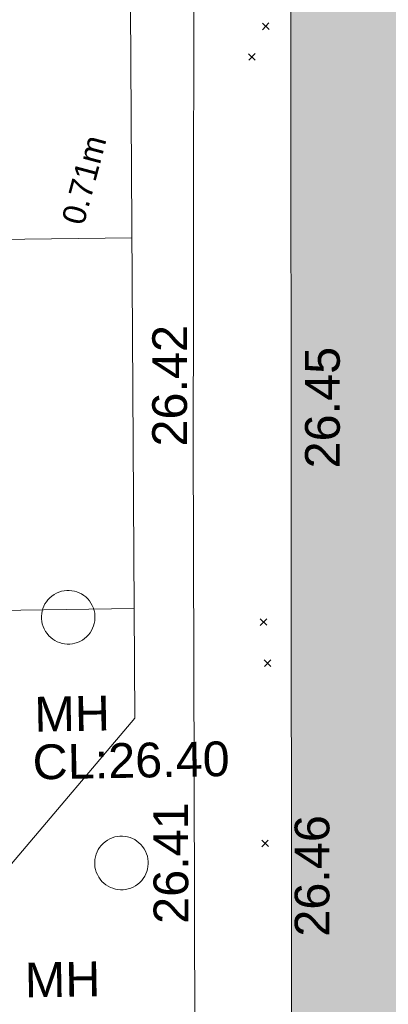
# Model space of a CAD drawing. Header units: millimetres. Extents: x -287732 to 520720, y -88450 to 287754.
# Tile 222 of 256: x 1052 to 5030, y 15873 to 26488. Entities that reach past the tile are written whole.
import ezdxf

# ---------------------------------------------------------------- set-up
doc = ezdxf.new("R2010")
doc.units = ezdxf.units.MM
for name, pattern in [('IMPORT-HIDDEN2 _3_', [4762.5, 3175, -1587.5]), ('IMPORT-UG_ELEC_LV_QLB2 _2_', [2700, 1500, -300.0000000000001, 0, -250, 150, -300.0000000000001, 0, -200]), ('IMPORT-UG_ELEC_STREET LIGHTING_QLB2 _2_', [2700, 1500, -300.0000000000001, 0, -250, 150, -300.0000000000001, 0, -200])]:
    doc.linetypes.add(name, pattern=pattern)
for name, color, linetype, lineweight, true_color in [('00_TOPO_SERV_MH', 7, 'Continuous', 9, 0x666666), ('00_UAV_BUILDING_OUTLINE', 5, 'Continuous', 9, 0x0000ff), ('00_UAV_FOOTPATH', 7, 'Continuous', 9, 0xa50000), ('12333-PUM-2D-U-0001-C01 - Rev2_REVIT IMPORT_dwg', 7, 'Continuous', 9, 0x767676), ('A_RHA_Line', 7, 'Continuous', 9, 0x00a600), ('PUM-CHAMBER EXTENTS', 6, 'IMPORT-HIDDEN2 _3_', 9, 0xff00ff), ('PUM-ELECTRIC-LV-QLB2', 1, 'IMPORT-UG_ELEC_LV_QLB2 _2_', 9, 0xff0000), ('PUM-GPR-REBAR', 30, 'Continuous', 9, 0xff7f00)]:
    doc.layers.add(name, color=color, linetype=linetype, lineweight=lineweight, true_color=true_color)
doc.layers.add('A_RHA_Detail', color=7, linetype='Continuous', lineweight=9)
doc.layers.add('GEN-TEXT', color=7, linetype='Continuous', lineweight=9)
doc.styles.add('Arial_1', font='arial.ttf', dxfattribs={"height": 250})
doc.styles.add('Swis721 Lt BT_2', font='swissl.ttf', dxfattribs={"height": 375})

# ---------------------------------------------------------------- blocks, each defined once
blk = doc.blocks.new('12333-PUM-2D-U-0001-C01 - Rev2_REVIT IMPORT_dwg_MGS62954_T2_Galway_ITM_3d_Rev1-2077680-Site Location Plan Proposed')
at = {"layer": '00_TOPO_SERV_MH', "color": 254, "true_color": 0xcccccc}
for centre, major_axis, ratio in [((533903885.3599288, 725575437.449206), (-147.9535130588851, 248.3507208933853), 0.9993949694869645), ((533904413.2396512, 725572779.0576638), (-147.9535347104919, 248.3507079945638), 0.9993949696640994)]:
    blk.add_ellipse(centre, major_axis=major_axis, ratio=ratio, dxfattribs=at)
at = {"layer": '00_UAV_FOOTPATH', "color": 254, "true_color": 0xcccccc, "flags": 128}
blk.add_lwpolyline([(533912743.0821864, 725601474.3582332), (533909811.0821863, 725601532.3582335), (533907744.9682671, 725601567.8430152), (533905677.0821864, 725601603.3582332), (533905647.3213692, 725598671.9177301), (533905637.0821863, 725597663.3582331), (533905559.9370086, 725593672.8485802), (533905549.0821863, 725593111.3582331), (533905496.0821863, 725591387.3582332), (533905455.9191456, 725588674.2305524), (533905381.9111588, 725583674.7804447), (533905373.0821864, 725583078.3582332), (533905292.5981604, 725578675.5991973), (533905268.2809445, 725577345.3620304), (533905213.6296643, 725573676.2337424), (533905152.102079, 725569545.450305)], dxfattribs=at)
at = {"layer": '00_TOPO_SERV_MH', "char_height": 375, "attachment_point": 1, "line_spacing_factor": 1.005061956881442, "style": 'Swis721 Lt BT_2'}
for s, insert, width in [('MH', (533903501.6156099, 725574584.9798757), 949.779278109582), ('CL:26.40', (533903473.7951975, 725574070.6195332), 2440.932744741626), ('MH', (533903348.6152973, 725571722.0628296), 949.779278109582)]:
    blk.add_mtext(s, dxfattribs=dict(at, insert=insert, width=width))
at = {"layer": '00_UAV_BUILDING_OUTLINE', "color": 251, "true_color": 0x666666, "char_height": 375, "width": 1495.902363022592, "attachment_point": 1, "line_spacing_factor": 1.005061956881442, "style": 'Swis721 Lt BT_2'}
for s, insert, rotation in [('26.45', (533906468.3800542, 725576996.9454217), 89.03400230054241), ('26.46', (533906268.549167, 725571951.2401716), 89.03400229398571)]:
    blk.add_mtext(s, dxfattribs=dict(at, insert=insert, rotation=rotation))
at = {"layer": '00_UAV_FOOTPATH', "color": 251, "true_color": 0x666666, "char_height": 375, "width": 1495.902363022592, "attachment_point": 1, "line_spacing_factor": 1.005061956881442, "style": 'Swis721 Lt BT_2'}
for s, insert, rotation in [('26.42', (533904823.2987555, 725577261.5001493), 88.95272909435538), ('26.41', (533904748.5308787, 725572115.9442552), 89.1466484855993)]:
    blk.add_mtext(s, dxfattribs=dict(at, insert=insert, rotation=rotation))
blk = doc.blocks.new('12333-PUM-2D-U-0001-C01 - Rev2_REVIT IMPORT_dwg-1620468-Site Location Plan Proposed')
at = {"layer": 'PUM-CHAMBER EXTENTS', "true_color": 0xffd4aa}
h = blk.add_hatch(dxfattribs=at)
h.set_pattern_fill('FP_15', color=41, style=0, pattern_type=2)
h.set_pattern_definition([(0, (-533641079.65, -725615854.3560001), (0, 4000), []), (90, (-533641079.65, -725615854.3560001), (-8000, 4.898587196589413e-13), [])])
h.paths.add_polyline_path([(260865.3501528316, -44518.35617865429), (263506.350152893, -41517.35617860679), (263685.3501528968, -25598.35617861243), (264300.3501528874, -14402.35617861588), (262073.3934038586, -13951.56663411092), (262068.9501528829, -14155.95617870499), (260506.850152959, -14155.95617869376), (260515.9208416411, -13636.29677213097), (258772.3501528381, -13283.3561786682), (258670.4501975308, -17982.77958357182), (258705.6273013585, -17930.13332725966), (258914.1292635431, -17799.69233468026), (259118.8501528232, -17758.97081790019), (259354.4823357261, -17811.47103625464), (259532.0730042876, -17930.13332725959), (259662.5139968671, -18138.6352894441), (259703.2355136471, -18343.35617872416), (259646.3031607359, -18585.62151974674), (259532.0730042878, -18756.57903018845), (259342.4847485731, -18883.25785263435), (259118.850152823, -18927.74153954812), (258883.2179699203, -18875.24132119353), (258705.6273013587, -18756.57903018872), (258655.3045717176, -18681.26574300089), (258128.350152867, -42983.35617862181), (259933.4445662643, -43995.71274590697)])
h.paths.add_polyline_path([(258258.9501529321, -38844.75617862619), (258266.9306086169, -38387.5561786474), (258563.7501528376, -38387.55617866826), (258555.7696971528, -38844.75617864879)])
h.paths.add_polyline_path([(261852.3501529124, -20608.62106352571), (261633.0967024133, -20559.77012183), (261467.850315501, -20449.3560161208), (261346.4762427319, -20255.34697165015), (261308.5852680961, -20064.85617870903), (261361.5602678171, -19839.43063920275), (261467.850315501, -19680.35634129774), (261661.8593599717, -19558.98226852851), (261852.3501529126, -19521.09129389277), (262071.6036034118, -19569.94223558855), (262236.8499903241, -19680.35634129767), (262358.2240630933, -19874.36538576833), (262396.115037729, -20064.85617870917), (262343.1400380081, -20290.28171821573), (262236.8499903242, -20449.3560161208), (262060.4399654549, -20567.22942623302), (262026.8654006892, -20573.90782240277)])
at = {"layer": 'GEN-TEXT', "color": 253, "true_color": 0xaaaaaa}
for p, q in [((265011.9948138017, -34119.71151770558), (265082.705491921, -34049.00083958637)), ((265082.705491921, -34119.71151770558), (265011.9948138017, -34049.00083958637)), ((264857.9948138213, -34446.71151775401), (264928.7054919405, -34376.0008396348)), ((264928.7054919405, -34446.71151775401), (264857.9948138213, -34376.0008396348)), ((264875.9948138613, -40540.71151767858), (264946.7054919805, -40470.00083955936)), ((264946.7054919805, -40540.71151767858), (264875.9948138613, -40470.00083955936)), ((264911.994813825, -40984.71151769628), (264982.7054919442, -40914.00083957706)), ((264982.7054919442, -40984.71151769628), (264911.994813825, -40914.00083957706)), ((264850.9948138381, -42926.71151773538), (264921.7054919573, -42856.00083961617)), ((264921.7054919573, -42926.71151773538), (264850.9948138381, -42856.00083961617))]:
    blk.add_line(p, q, dxfattribs=at)
at = {"layer": 'PUM-GPR-REBAR', "color": 41, "true_color": 0xffd4aa, "flags": 128}
blk.add_lwpolyline([(262073.3934038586, -13951.56663411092), (264300.3501528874, -14402.35617861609), (263685.3501528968, -25598.35617861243), (263506.350152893, -41517.35617860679), (260865.3501528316, -44518.35617865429)], dxfattribs=at)
blk.add_blockref('12333-PUM-2D-U-0001-C01 - Rev2_REVIT IMPORT_dwg_MGS62954_T2_Galway_ITM_3d_Rev1-2077680-Site Location Plan Proposed', (-533641079.6498471, -725615854.3561786))
at = {"layer": 'PUM-ELECTRIC-LV-QLB2', "insert": (262937.4186546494, -35670.90735061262), "char_height": 250, "width": 1160.025439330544, "attachment_point": 2, "rotation": 74.14683446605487, "line_spacing_factor": 0.9417779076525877, "style": 'Arial_1'}
blk.add_mtext('0.71m', dxfattribs=at)

msp = doc.modelspace()

# ---------------------------------------------------------------- hatches: boundary and pattern name
at = {"layer": 'A_RHA_Detail', "true_color": 0xc0c0c0}
h = msp.add_hatch(color=9, dxfattribs=at)
h.paths.add_polyline_path([(-80880.60083809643, -68502.79057078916), (-80400.865924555, -68483.41509113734), (-80400.865924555, -62984.64684185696), (-24474.85765177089, -63009.32043784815), (-24456.14471271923, -50840.30023858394), (-36622.55041039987, -50831.65104353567), (-36622.55041039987, -44228.57792613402), (-50959.0526582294, -44218.38599194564), (-50959.0526582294, -42573.78171514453), (-54563.9325804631, -42571.21897729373), (-54565.69773352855, -45054.17447474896), (-92408.82109321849, -45027.27149621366), (-92411.78875845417, -49201.74309222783), (-100061.9988811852, -49201.74309222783), (-100052.2214449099, -64852.82557838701), (-86120.90825229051, -64852.82557838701), (-86092.1662649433, -62957.90041523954), (-84861.10047608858, -62957.90041523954), (-84854.79052929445, -68240.109737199), (-80870.60226892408, -68240.10973722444)])
h.paths.add_polyline_path([(-137238.9269902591, -68461.9384092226), (-132719.7426408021, -68433.0633692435), (-132847.0731201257, -62850.04282283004), (-130454.6837966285, -62916.63108078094), (-130498.2830220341, -61355.85393642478), (-117581.136331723, -61423.42893438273), (-117492.3908565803, -49183.91309190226), (-125136.5200282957, -49178.47881952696), (-125133.572703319, -45032.61887136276), (-163007.1824077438, -45005.6942194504), (-163007.1824076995, -44090.2963411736), (-163123.8521269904, -44090.21339942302), (-163122.6389897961, -42383.75184302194), (-166563.8543419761, -42383.75184298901), (-166565.034908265, -44044.39824208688), (-193158.4656786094, -44025.49275805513), (-193195.152889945, -62863.65652504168), (-137269.7106414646, -62916.63108078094), (-137254.3708868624, -65679.90523788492)])
h.paths.add_polyline_path([(120310.9497607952, -32334.28230164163), (120312.4652266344, -31610.73011961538), (133451.2244789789, -31638.24899384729), (133469.2230092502, -19717.98315780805), (121295.7536929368, -19692.48606430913), (121319.8434528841, -8190.941560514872), (112277.0825930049, -8172.001674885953), (112263.1770823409, -14811.1234547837), (78285.85310969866, -14739.95861438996), (78292.82277619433, -8167.077575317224), (75241.99098605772, -8160.673431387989), (69355.76844233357, -8152.931592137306), (69353.6659720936, -9156.74635762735), (68372.60878945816, -9154.691552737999), (68372.60878945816, -13705.52853215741), (69333.7233474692, -13707.54156770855), (69325.07112547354, -16249.53369228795), (66623.4489111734, -16249.53369228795), (66619.79243935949, -17995.29925530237), (65989.07757494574, -17995.2992552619), (65985.44262772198, -19730.78799483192), (57152.23993377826, -19712.28702421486), (57127.42535098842, -31559.89463417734), (70277.87165424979, -31587.43801817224), (70277.87165431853, -32271.7414715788), (78263.96947909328, -32285.12944888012), (78266.62661740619, -31019.79372153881), (112335.8856506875, -31091.15111860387), (112335.8856506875, -32317.57330553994), (119781.4233959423, -32333.17321913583)])
h.paths.add_polyline_path([(7503.717409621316, -1791.439263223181), (15482.43097392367, -674.0213231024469), (15484.0826588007, 148.1327206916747), (56188.28042539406, 205.5276654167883), (56155.84326007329, 14338.3166313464), (18016.62665935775, 14236.48149539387), (17967.9025208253, 34313.18372071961), (21727.10644863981, 34324.0692624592), (21708.90974962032, 40608.10218321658), (18009.66447159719, 40608.10218321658), (17995.54603706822, 45483.75063442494), (9770.084204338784, 45420.6329473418), (3966.213879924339, 45446.76585222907), (3984.771235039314, 14176.56786832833), (1023.062455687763, 14176.56786837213), (-276.5134647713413, 14190.52623461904), (-231.6790044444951, 5968.135265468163), (-226.4491536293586, 193.7444677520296), (553.0869992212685, 183.4716499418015), (7477.609307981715, 143.2867586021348), (7488.638446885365, -674.0213231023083)])
h.paths.add_polyline_path([(77755.59663317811, 53.47451145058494), (77729.51881611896, 1699.844979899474), (94464.47132486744, 1659.976083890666), (94606.37913471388, 17991.390236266), (88810.4190114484, 18015.03260816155), (88799.89418497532, 14436.74271609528), (69413.88950349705, 14457.8773889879), (69377.35724448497, 99.62816357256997), (75241.99098605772, 67.32134432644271)])
h.paths.add_polyline_path([(61252.12079701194, 46453.95617366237), (105774.7348988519, 46472.68783506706), (105768.2642198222, 61852.61234306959), (92285.13876309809, 61852.61234306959), (92308.59670399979, 65784.30757140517), (96107.4668000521, 65767.60445243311), (96059.68081117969, 75209.20847378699), (101084.8427276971, 75071.88872764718), (104988.0046543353, 74765.36560406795), (108403.6894220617, 74363.8408943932), (112009.2703903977, 73787.25420861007), (115645.3524815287, 73049.69667206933), (116890.8108051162, 72761.69136252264), (120208.9929833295, 71893.18353872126), (120865.241739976, 71703.68484519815), (124135.6329506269, 70669.67317906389), (127435.6253142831, 69480.50055823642), (127820.4368670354, 69394.93141813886), (128274.3081769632, 69331.69585753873), (128731.8791144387, 69306.66104516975), (129189.9401488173, 69320.00258290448), (129645.2782985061, 69371.62688826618), (130094.6997111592, 69461.17185603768), (130535.0520071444, 69588.00939074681), (130963.246434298, 69751.24981927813), (131376.2795165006, 69949.74812590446), (131771.2541232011, 70182.11198903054), (132162.5575600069, 70460.5404660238), (132496.0921583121, 70741.69081113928), (132820.871367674, 71064.98072578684), (133117.4593294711, 71414.31364272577), (133383.77568926, 71787.23923950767), (133616.5473239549, 72178.5372844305), (133817.1647262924, 72590.54524898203), (133982.6025969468, 73017.89547513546), (134111.7005086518, 73457.59040801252), (134203.5529320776, 73906.54590458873), (134257.5155883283, 74361.61286216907), (134272.5462649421, 74819.5993153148), (134250.5259875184, 75277.29281745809), (134189.6227572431, 75731.48297747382), (134090.9274700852, 76178.98397757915), (133955.1324028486, 76616.65691993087), (133783.1900598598, 77041.43184345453), (133576.3064937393, 77450.32925647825), (133335.932843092, 77840.48103920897), (133063.7551572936, 78209.15055532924), (132761.6825665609, 78553.75185442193), (132431.8338935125, 78871.8678050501), (132076.5227905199, 79161.26705197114), (131698.2415080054, 79419.91966861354), (131299.6434187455, 79646.01139197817), (131093.5942456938, 79746.34209763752), (132146.0467355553, 83110.22226145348), (122787.7632953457, 86282.54285518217), (121604.3555412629, 82800.3591886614), (117095.9864227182, 83870.84033785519), (116841.9598400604, 83526.35449572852), (116120.5435466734, 91221.93611972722), (110237.7341284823, 91274.27491021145), (110194.3680786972, 90435.39030214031), (104988.0046543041, 90486.49901390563), (104973.2761846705, 94309.82427956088), (103746.1314668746, 94309.8242795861), (103839.9937121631, 122852.1474271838), (96365.09202306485, 122931.9599470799), (96350.3400238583, 123952.4168585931), (104555.5505249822, 123902.1925226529), (104607.3234458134, 120248.5396156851), (125502.5015002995, 120134.1933400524), (125662.0200253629, 137657.3796882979), (114479.5865733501, 137699.2256881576), (114382.306264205, 129149.9458158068), (104644.159003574, 129187.9975073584), (104577.9931702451, 126217.3903144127), (101184.4926406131, 126159.1566967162), (101264.6166812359, 135959.2655565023), (89967.23178808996, 135988.8856164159), (89927.63362986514, 125823.6463181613), (93630.53562302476, 125840.7948842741), (93580.65688892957, 122931.9599470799), (88697.38835376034, 122904.7310126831), (88679.3898954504, 95739.09143775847), (86378.25848996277, 95739.09143775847), (86378.18187189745, 96178.1008337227), (83279.50743284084, 96200.92083327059), (83273.62493422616, 95735.74732133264), (70169.67509619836, 95733.22421950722), (70166.26842742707, 96272.07409347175), (66674.99731294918, 96257.14073655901), (66654.74538556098, 95755.71092136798), (65784.77231079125, 95755.71092136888), (65887.65094984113, 117470.630565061), (53473.3427162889, 117487.9046429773), (53434.44066309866, 98570.46349063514), (40649.41626916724, 98570.46349063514), (40610.16711559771, 94406.01479078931), (38853.82372868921, 94410.36303440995), (38848.65589191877, 89463.65332729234), (40612.46601912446, 89518.45976927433), (40665.38257362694, 86257.73741128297), (38372.19584460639, 86305.72309285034), (38369.79374539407, 76901.0507917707), (50937.9512507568, 76944.40198294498), (50922.88567286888, 74598.78180889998), (56484.9061132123, 74588.85093771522), (56484.9061132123, 75194.85181995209), (92465.4037153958, 75233.0258166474), (92645.92783662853, 71766.64845094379), (89810.55521366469, 69362.83965827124), (85313.16173974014, 69360.94750420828), (85313.16173974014, 66907.4050808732), (75210.14498263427, 66903.15451589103), (75210.14498263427, 63815.70944550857), (70819.40014309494, 63815.70999200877), (70819.21601505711, 64253.35708059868), (69456.83415683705, 64253.35708059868), (69455.7195737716, 66901.99623166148), (61303.32856759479, 66898.5668068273), (61304.56054988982, 63970.32021231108), (70500.41048208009, 63970.32021219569), (70500.4088543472, 61852.59006207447), (61245.6438848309, 61848.69637488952), (61252.03558504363, 46656.49344428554)])
h.paths.add_polyline_path([(-17153.16561239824, 48569.32684293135), (-17153.16561224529, 60770.38083685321), (-29362.88357759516, 60774.70428694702), (-29362.88357759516, 67399.20394580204), (-43507.24466814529, 67405.01911303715), (-43488.5313307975, 69093.07334175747), (-45766.41866231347, 69109.32868388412), (-45794.3462003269, 67405.01911303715), (-47272.11273194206, 67404.2124544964), (-47272.44887633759, 66454.91798908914), (-86004.56386332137, 66468.63299519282), (-86006.66970787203, 60521.58362721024), (-92662.87722510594, 60521.58362721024), (-92665.2138765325, 50184.35611932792), (-79752.0168396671, 50179.78309939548), (-79752.016597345, 48591.4932381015), (-17157.7163123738, 48569.32845417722)])
h.paths.add_polyline_path([(-201056.4185878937, 48628.75479108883), (-138377.9751621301, 48634.64535779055), (-138377.9751621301, 50133.28201003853), (-125467.710581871, 50134.49626164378), (-125468.6909603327, 60566.1903686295), (-132186.8595614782, 60565.86652591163), (-132187.4203588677, 66533.0197876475), (-170643.3098734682, 66805.61809689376), (-170643.3098732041, 67738.78475848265), (-200340.0100486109, 67488.93693764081), (-200348.7171487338, 60827.78025104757), (-201057.5650552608, 60827.71357558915), (-201056.6510294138, 51102.04313372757)])
h.paths.add_polyline_path([(-240051.5126725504, 54769.19491160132), (-239444.490259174, 54811.10754483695), (-239186.5396223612, 54841.92927608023), (-238764.8191577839, 54940.98166103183), (-238382.4735933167, 55122.46891388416), (-237990.3402229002, 55354.87497234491), (-237269.2031023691, 55936.21515020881), (-237032.4836384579, 56225.56611516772), (-236793.0039602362, 56569.31473944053), (-236554.5880578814, 57004.26389721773), (-236432.7219585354, 57267.46508908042), (-236300.081527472, 57753.26238983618), (-236250.7285154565, 58017.17885684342), (-236235.6490609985, 58516.21786804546), (-236233.2538429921, 58987.85640053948), (-236213.7029795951, 59823.48083769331), (-236363.8287855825, 59820.86038205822), (-236634.0279869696, 60698.06075827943), (-236391.9547756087, 61432.19726339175), (-236225.4740089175, 61435.10319600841), (-236201.6036569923, 62637.68779596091), (-232563.5271750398, 62639.28734435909), (-232563.5271750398, 63049.03842404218), (-232732.1945866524, 63049.15302218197), (-232860.1521277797, 63457.95890274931), (-232731.606808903, 63914.24862697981), (-232560.8209656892, 63914.24862697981), (-232515.1276847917, 70598.00033009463), (-240628.6947849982, 70598.85496273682), (-240629.7923196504, 72350.98321577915), (-246412.6011212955, 72347.36085933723), (-246412.6011212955, 70616.45923936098), (-254449.5805725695, 70618.60952619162), (-254454.637144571, 70754.06491720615), (-254469.7140363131, 73191.66276250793), (-263883.2532625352, 73267.83063688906), (-263902.4181505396, 68260.74348553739), (-263714.8217520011, 68259.82096572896), (-263552.9672900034, 67819.65434396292), (-263719.0883117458, 67392.2068408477), (-263913.6298699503, 67392.20684284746), (-263956.7001913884, 58633.76423459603), (-260181.1963171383, 58611.22607638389), (-260192.3146983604, 56354.25111579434), (-257184.684388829, 56339.46086021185), (-257213.4419957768, 57092.93866021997), (-257338.5163846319, 57093.27331223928), (-257471.0109294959, 57531.74572308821), (-257338.5163845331, 58062.22513696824), (-257203.4956297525, 58064.06881289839), (-257173.5751889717, 58598.54056692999), (-256478.2273617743, 58575.27357994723), (-256478.2273617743, 58788.51859473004), (-256013.0091299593, 58911.92701534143), (-255397.0786664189, 58780.99767617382), (-255397.0786664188, 58595.982422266), (-243809.885361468, 58585.92793201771), (-243805.3570672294, 58352.04527760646), (-243740.939469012, 57884.52572680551), (-243619.0830608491, 57421.84877545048), (-243424.3877545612, 56943.65915412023), (-243247.1437899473, 56608.24157713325), (-243003.0710579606, 56249.99021479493), (-242732.2093200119, 55932.75703082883), (-242371.7230178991, 55603.12658811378), (-242141.255125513, 55424.88676767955), (-241804.9643037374, 55216.88439822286), (-241529.4640827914, 55077.02869055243), (-241100.6275144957, 54917.18295003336), (-240836.2134980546, 54840.82833176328), (-240453.4486195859, 54788.60784130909), (-240218.9578693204, 54777.28227442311)])
h.paths.add_polyline_path([(40276.69022552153, 59895.36417752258), (40328.62676029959, 69196.9439153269), (36588.99968785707, 69217.8245910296), (36619.46637569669, 74674.25962428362), (32264.36460078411, 74687.02318924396), (32233.48293867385, 69156.26826306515), (11916.69390495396, 69269.70959686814), (11966.66200111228, 78218.75165974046), (29087.509017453, 78123.15526808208), (29143.44567205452, 88141.1370047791), (15719.348796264, 88216.09212953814), (15732.60379610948, 90589.9978889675), (4594.294101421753, 90652.19003489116), (4525.129359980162, 78265.12250449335), (10096.76365553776, 78234.01258731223), (10077.43887221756, 74773.03821910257), (4547.641142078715, 74803.91453678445), (4465.579974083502, 60107.1600234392), (19125.89094760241, 60025.30234268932), (19139.86249374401, 62527.53804644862), (31738.59196305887, 62457.19146404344), (31724.55430858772, 59943.11609815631), (38369.79364225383, 59906.01157293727)])
h.paths.add_polyline_path([(-246083.0241259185, 72334.29150213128), (-246083.0594797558, 72334.30275087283), (-246208.2905500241, 72334.29150213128)])
h.paths.add_polyline_path([(-114575.3004830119, 112178.0758695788), (-114575.3246435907, 112178.0758695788), (-114707.2752166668, 115801.5811617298)])
h.paths.add_polyline_path([(-154699.9178765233, 101760.4080976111), (-114382.050333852, 101776.0542914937), (-114382.050333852, 106926.9360164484), (-113755.641395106, 106927.1792101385), (-113757.5507412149, 111847.2721531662), (-114431.6837526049, 111847.2721531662), (-114431.8097758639, 112178.0758695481), (-114575.3004830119, 112178.0758695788), (-114578.9984943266, 121707.2390833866), (-123056.9849702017, 121707.2390833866), (-123068.8201032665, 156452.7036899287), (-119381.2340625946, 156454.1348067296), (-119381.2340625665, 160165.8597952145), (-115501.031452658, 160167.3662801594), (-115503.3750945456, 166206.5793118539), (-132411.7987151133, 166599.6604729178), (-132411.8243278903, 166665.6603411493), (-135275.0124468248, 166664.5490317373), (-135275.0124468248, 166628.1883101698), (-135911.3205076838, 166628.1944502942), (-135911.3479256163, 166352.1604668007), (-152521.1633846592, 166345.7146753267), (-152518.3680955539, 159142.6836790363), (-150699.3133726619, 159117.9265656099), (-150758.5477087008, 122560.691203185), (-151059.2005266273, 122560.691203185), (-151061.0981347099, 121302.4374932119), (-154138.3148337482, 121372.6012653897), (-154138.3148337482, 121865.1834517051), (-154704.3888425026, 121867.2611370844), (-154688.5451973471, 119352.3937021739), (-154745.5933227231, 119352.3715636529), (-154745.5763474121, 118722.1532660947), (-160794.1544526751, 118748.7442832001), (-160794.1544526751, 119410.5425977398), (-163852.1622693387, 119422.408321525), (-163855.0715294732, 118762.2003111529), (-167568.6765459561, 118778.5256058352), (-166634.6619849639, 124395.1277019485), (-166930.050559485, 124500.0918161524), (-167568.6765459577, 124707.6250903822), (-168028.2173235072, 124841.3808647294), (-168630.5006276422, 124991.3056740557), (-169238.2056069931, 125117.4693074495), (-169850.3952285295, 125219.6772876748), (-170466.1255403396, 125297.7720169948), (-171089.11025998, 125351.8553033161), (-171704.4065937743, 125381.1774255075), (-172325.0479971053, 125386.3595015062), (-172782.2248668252, 125374.5832362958), (-173401.7764235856, 125337.4554476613), (-174109.844898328, 125263.4341236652), (-174634.1213722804, 125190.4100126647), (-175245.0145766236, 125080.719099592), (-176047.1958093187, 124895.7675260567), (-176665.4852587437, 124724.7228134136), (-177045.3001228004, 124609.1129151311), (-177631.5127792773, 124405.2077276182), (-176665.4852586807, 118818.5158794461), (-177558.9402083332, 118822.4435768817), (-177662.2853368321, 125263.4341236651), (-176365.3912351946, 126542.9270807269), (-159462.2970490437, 126319.910391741), (-157057.7396790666, 128609.0850976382), (-157060.6673204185, 136153.1661957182), (-158638.8016610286, 137740.2441626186), (-159352.3735831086, 137740.2441626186), (-161634.4140634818, 140201.1078539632), (-168727.9404945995, 140256.8191146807), (-171035.0401161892, 137942.8847305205), (-174184.1459014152, 137942.8847305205), (-176460.1167434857, 140292.2858551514), (-177341.6856934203, 140292.2858551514), (-177341.7113613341, 140358.4281613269), (-183428.5803825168, 140356.0660244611), (-185921.6385985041, 137917.4639994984), (-185921.6385985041, 131757.3091155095), (-186906.8767412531, 131756.9267733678), (-187725.3914540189, 130809.9989183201), (-187724.058890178, 127376.1828148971), (-186481.0281350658, 126304.5577463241), (-186479.4846754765, 122327.2959175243), (-185176.2828158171, 121059.4673825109), (-180304.1129154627, 121059.4673824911), (-180304.1136492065, 118802.0484409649), (-193555.3706955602, 118802.0484409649), (-193555.368699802, 133117.8341649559), (-192593.6442938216, 133118.2073819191), (-192593.6442938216, 134200.8158367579), (-192224.6284783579, 134200.9592041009), (-192225.5653014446, 136615.0101267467), (-192595.0012460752, 136615.0101267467), (-192595.4357332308, 137734.4745165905), (-193589.2709668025, 137734.4746851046), (-193589.2685988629, 147474.570583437), (-193163.2062206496, 147492.8644732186), (-192765.7252967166, 147531.087133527), (-192359.9383250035, 147589.5931622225), (-192199.8207947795, 147616.5827294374), (-191882.7548926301, 147682.9245600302), (-191568.5380070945, 147761.6632019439), (-191257.654638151, 147852.677242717), (-190828.6072909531, 148002.2045655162), (-190647.7999969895, 148070.9514233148), (-190349.7690789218, 148197.8750094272), (-190056.9509284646, 148336.4013817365), (-189769.797051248, 148486.3169427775), (-189405.3590254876, 148698.0567944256), (-189132.906026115, 148873.2749095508), (-188867.542109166, 149059.0543929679), (-188609.6764469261, 149255.1087866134), (-188354.9814055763, 149465.3525772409), (-188079.6339208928, 149713.879248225), (-187884.9836199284, 149901.8220103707), (-187545.928247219, 150265.8040604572), (-187446.29984479, 150378.3960832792), (-187241.3270201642, 150629.2310214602), (-187046.3599558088, 150887.9197697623), (-186861.6992771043, 151154.0634500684), (-186546.1373636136, 151669.829875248), (-186524.4196769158, 151707.0632450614), (-163675.2898318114, 151669.829875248), (-163687.5843045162, 148134.07679455), (-157303.6541541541, 148136.492106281), (-157303.6541541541, 155759.91501608), (-157557.4317586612, 155765.0384228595), (-157555.9168973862, 166678.0466575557), (-187009.2021991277, 166699.7464767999), (-187013.0952111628, 162054.4009359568), (-188707.17754695, 162044.5925187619), (-188705.9961892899, 155021.5333641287), (-188737.9999316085, 154650.5326604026), (-188799.0133969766, 154283.1866125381), (-188857.2045401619, 154035.4341107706), (-188966.1106131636, 153679.3368924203), (-189102.6200311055, 153332.8820747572), (-189265.8911675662, 152998.2056672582), (-189454.9174011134, 152677.371060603), (-189645.2484685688, 152421.3220123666), (-189916.9563410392, 152104.2450531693), (-190212.7041973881, 151809.4634871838), (-190530.6686598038, 151538.7947471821), (-190868.8893671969, 151293.9075915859), (-191225.281078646, 151076.3118324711), (-191597.6465194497, 150887.3490191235), (-192092.8415776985, 150682.5621956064), (-192519.2468154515, 150561.8451365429), (-192903.8930791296, 150482.240889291), (-193187.215491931, 150440.8868273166), (-193594.1866364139, 150407.1257787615), (-193594.5952989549, 151459.9895227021), (-205369.2399268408, 151455.4201247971), (-205354.4523517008, 113350.0822379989), (-207187.1580384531, 113349.3710182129), (-207184.3024929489, 105991.0636522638), (-205312.8748221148, 105991.1901500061), (-205311.2362476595, 101769.6553082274), (-175488.6451201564, 101781.2285901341), (-175488.6451201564, 110889.6985621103), (-154703.4627663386, 110897.5679794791), (-154700.2792295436, 102691.5597281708)])
h.paths.add_polyline_path([(193735.9435693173, 113047.8274774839), (208865.0938716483, 114991.0266430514), (208976.1154123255, 114126.6471160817), (216447.8967332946, 115086.3281915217), (216038.7305308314, 118271.9702413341), (232648.5073383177, 120405.3421626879), (233425.993615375, 114352.0734369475), (240632.2017567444, 115277.6440988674), (239854.8412683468, 121329.9334727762), (256406.8682407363, 123455.8879629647), (257091.7572256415, 118089.1198988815), (264572.2871227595, 119040.8180953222), (261877.8350555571, 138524.7609215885), (259178.7147038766, 138221.6086035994), (259197.3483655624, 137439.0084132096), (254686.1480587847, 136897.0007612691), (255412.6810205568, 131314.8303176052), (240852.7447969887, 129522.4514056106), (239771.0426543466, 137918.8519126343), (240649.5822431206, 138010.1984551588), (240062.3063116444, 142776.6750342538), (239165.7694642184, 142685.0143484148), (237630.9646614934, 151018.3171732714), (266172.8791088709, 154560.7889781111), (271297.1876944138, 142612.4006970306), (276531.7397502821, 144861.098714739), (274941.5029779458, 148527.9037281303), (302074.5307653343, 160134.9084326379), (300215.9323773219, 164320.1841173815), (301528.1613272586, 164907.0997989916), (300405.1237791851, 167477.8916353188), (299016.6944531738, 166945.7181824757), (295626.7488506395, 174518.754428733), (294333.0289184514, 177537.1551681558), (287288.8475947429, 174518.754428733), (289427.6893504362, 169661.0163463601), (272956.7816584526, 162557.1203578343), (271943.2187787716, 164897.4305293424), (267016.3118217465, 162764.0369715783), (268502.3094164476, 159357.0430143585), (265200.4029574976, 157946.4096681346), (226856.416695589, 153146.7821792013), (227510.3041274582, 148852.0205334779), (228280.9873165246, 141179.0007483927), (227302.3544112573, 141050.281300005), (227895.3788235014, 136433.1758633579), (228748.5501749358, 136523.8855003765), (229602.3077302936, 128023.7667641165), (217691.2359889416, 126493.8999679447), (217642.3600127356, 126874.433267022), (215138.5007311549, 126552.8357430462), (215194.9980427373, 126112.965074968), (215015.6132226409, 126089.924757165), (214840.9672575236, 127449.66446064), (192258.7012018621, 124549.1816390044), (193486.3576426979, 114991.0266430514)])
h.paths.add_polyline_path([(-78076.24187439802, 117605.5188722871), (-78076.23951902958, 117610.0871211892), (-78070.318122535, 129485.7330792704), (-74723.15926543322, 129478.385255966), (-74723.15926543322, 125435.7860624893), (-48015.64546086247, 125380.0246061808), (-47996.55031653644, 135872.5822179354), (-61198.15919578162, 135901.5630078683), (-74714.72264144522, 135923.5088764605), (-74723.6287602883, 131865.2975510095), (-78070.318122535, 131872.642169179), (-78062.97909487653, 149549.7689430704), (-58292.26570492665, 149541.5607197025), (-58292.26570491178, 148946.2407608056), (-37707.70924046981, 148937.6946533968), (-37703.30827430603, 159740.0672041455), (-44148.26955755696, 159742.7429641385), (-44148.26955755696, 162961.3319174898), (-49829.95437583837, 162961.3319174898), (-49830.92144130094, 160632.0129326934), (-78494.09026625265, 160643.9130440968), (-78494.09026625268, 161615.1537738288), (-78739.225852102, 161615.2555472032), (-78691.7919454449, 168187.9195488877), (-90844.57645036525, 168126.8149079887), (-90962.52567694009, 152686.7636277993), (-89064.97866809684, 152685.9758215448), (-89079.54115380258, 117610.0871211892), (-78374.80218507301, 117605.6428258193)])
h.paths.add_polyline_path([(69254.82576126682, 129235.9722870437), (69259.97086178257, 136167.789247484), (86068.0992678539, 136131.0235193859), (86008.66431381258, 164703.3084147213), (58789.63167882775, 164723.511581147), (58789.63167882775, 170119.2062865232), (54460.1632489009, 170122.4198087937), (54457.21717773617, 166153.279245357), (47042.2151650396, 166158.7829869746), (47041.10931533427, 164668.9097040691), (39173.27935198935, 164674.7495545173), (39172.83712618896, 164078.9539098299), (17014.87910992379, 164095.4005254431), (17002.38841206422, 147267.1142245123), (12659.63471563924, 147267.1142245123), (12653.60087534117, 139137.9291796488), (17031.41608901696, 139134.6797717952), (17024.5879174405, 129935.3194463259), (39191.34773726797, 129918.8662983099), (39191.34773726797, 129258.2867272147), (69014.0340609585, 129236.1510132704)])
h.paths.add_polyline_path([(39265.62356917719, 139467.8223435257), (33050.91021530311, 139484.1586867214), (33087.56357182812, 153427.9220784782), (39277.60130889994, 153411.6505991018), (39277.60130890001, 152830.3127277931), (43058.29603858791, 152820.3745823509), (43024.83899408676, 140092.5601633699), (39267.2657899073, 140092.5601633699)])
h.paths.add_polyline_path([(1979.548949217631, 189123.2414339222), (18699.10403225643, 189180.0465563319), (18678.46874730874, 195253.6675675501), (24349.02704561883, 195272.9334348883), (24334.96888372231, 199550.7690688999), (28829.78348974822, 199566.0403168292), (28798.3577216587, 208815.6446464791), (24334.949615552, 208806.151404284), (24333.90624841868, 209113.2475694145), (16811.59093053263, 209087.6903002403), (16806.58456499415, 208843.5909093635), (6772.293057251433, 208809.4991440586), (6797.166076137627, 201488.5780549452), (-8471.058649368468, 201436.7038490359), (-8471.058649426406, 200429.0172028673), (-11856.09020770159, 200417.5164702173), (-11823.72827009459, 190892.3684138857), (-7614.729360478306, 190906.6685966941), (-7614.729360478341, 190170.8290169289), (-4608.619189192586, 190169.2993656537), (-4608.238782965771, 190916.8832264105), (1973.379031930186, 190939.2444180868), (1977.122761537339, 189837.3456693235)])
h.paths.add_polyline_path([(-20506.22133143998, 190640.0286460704), (-20122.28942212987, 206347.1214480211), (-41550.34215551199, 207015.2557957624), (-41462.26177903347, 210449.6195896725), (-31391.41053372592, 210152.0276719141), (-31078.64493155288, 223862.5743669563), (-44305.08575743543, 224230.7972280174), (-44490.79956591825, 211865.5542346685), (-47510.12209648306, 211942.9901385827), (-47722.57925071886, 203659.0205614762), (-47076.06680548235, 203635.3001465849), (-47175.4684425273, 199531.9403872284), (-46801.21126120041, 199520.4703269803), (-46873.68175963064, 195478.5899481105), (-44600.40472248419, 195425.2559779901), (-44685.88459507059, 192243.2795180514), (-38073.99929115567, 192135.6564362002), (-38104.39995468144, 191126.972250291), (-21537.79264466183, 190668.5723412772)])
h.paths.add_polyline_path([(16801.02360973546, 195961.500137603), (9656.615133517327, 196015.1086063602), (9643.838150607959, 199513.9922857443), (11631.77992468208, 199485.8321209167), (11631.7920940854, 203322.2460456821), (16806.58456511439, 203391.4855728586), (16801.0407710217, 195984.4293109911)])
h.paths.add_polyline_path([(122084.9264926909, 200536.2570557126), (122088.1805162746, 206386.1947929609), (125211.1061638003, 206386.1947929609), (125211.1162733, 206645.8932837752), (126202.7098976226, 206645.8932838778), (126203.0204769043, 207041.0477229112), (130401.4034741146, 206979.0758390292), (130444.2691124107, 209883.280297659), (126202.8383603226, 209945.8832030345), (126203.0204769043, 214624.1281189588), (127364.791950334, 214624.1281190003), (127365.2106673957, 225380.2058567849), (126159.8599207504, 225380.2527798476), (126207.4133336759, 241475.3410923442), (119482.5411291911, 241495.8747898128), (119479.2041949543, 246182.0096278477), (109943.9121324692, 246175.2196735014), (109953.2702601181, 233033.381429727), (115000.5285021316, 233033.3814296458), (114999.579292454, 208653.4991933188), (112026.3032630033, 208653.4991933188), (112024.3519988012, 200538.6761891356), (122024.6079402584, 200536.2715596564)])
h.paths.add_polyline_path([(30087.05071580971, 200986.75440713), (38030.67179071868, 201028.6865660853), (38030.67179071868, 202922.9731660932), (38109.89531492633, 202923.3913649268), (38067.25569096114, 208827.6066631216), (38013.35839378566, 208827.6672237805), (38012.38630971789, 209012.5383931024), (30044.90685988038, 208970.480297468), (30076.83023715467, 202922.9203834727)])
h.paths.add_polyline_path([(195986.2599417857, 205661.5722736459), (202896.8751332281, 206052.0074670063), (202676.8862551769, 209945.7611691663), (195766.2710618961, 209555.3259759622)])
h.paths.add_polyline_path([(-91652.40581580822, 206392.6172135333), (-79454.24421187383, 206432.5105635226), (-79629.29258199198, 238245.6998510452), (-68904.21147484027, 238215.095164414), (-68918.55832832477, 246312.9061543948), (-68918.56040493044, 246314.0782553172), (-68756.515268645, 246312.9061543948), (-68755.20581930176, 246638.9786699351), (-79620.07671794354, 246651.3624133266), (-79606.5628449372, 247343.5411849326), (-82154.50636787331, 247318.0695596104), (-82154.50636787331, 247488.1275895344), (-91640.64698348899, 247472.5371040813), (-91638.72040628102, 246846.4753752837), (-131470.3702759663, 246641.42150215), (-131470.3702759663, 250159.5419305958), (-142857.1087886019, 250176.7939677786), (-142864.0554935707, 246220.0701029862), (-165118.8027587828, 246272.3986783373), (-165040.0492656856, 253907.936045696), (-178677.4727934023, 253929.5079730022), (-178699.5521575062, 238176.7234097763), (-138599.3373496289, 238209.4781454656), (-138548.4479938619, 206627.5237025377), (-126646.6702863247, 206572.2299428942), (-126666.6805510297, 234825.8818836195), (-124962.7180531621, 234825.9534805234), (-124969.0241559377, 234688.4891474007), (-91595.61129713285, 234664.3133306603), (-91650.87307429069, 207155.5994723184)])
h.paths.add_polyline_path([(142123.7078574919, 209113.5383730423), (152768.4446292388, 209127.3137314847), (152745.2992288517, 227012.63380935), (142100.5623961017, 226998.8584508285), (142121.8067345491, 210582.5602643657)])
h.paths.add_polyline_path([(168998.8561129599, 209274.9592350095), (169026.8416078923, 226860.3446540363), (161686.6780314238, 226876.6646907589), (161647.6783165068, 209291.3037608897), (168846.6177107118, 209275.2977201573)])
h.paths.add_polyline_path([(49761.46820719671, 218476.5678095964), (49794.00484360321, 223316.1680811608), (41274.07755982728, 223363.4010619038), (41273.58999769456, 223290.8795634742), (32187.30576796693, 223351.9666549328), (32202.10532419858, 225553.2987454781), (20081.83724695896, 225634.7833114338), (20035.26675877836, 218707.7438801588), (31566.33951793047, 218630.2204881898), (31566.12891731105, 218598.8950898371), (49750.1971391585, 218476.6435849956)])
h.paths.add_polyline_path([(162361.9830851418, 234154.05208666), (162366.6425722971, 241589.9129272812), (135261.102696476, 241630.986197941), (135249.088870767, 234197.8735112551), (160249.0277027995, 234157.4671671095)])
h.paths.add_polyline_path([(176458.8604389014, 246709.5724700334), (176516.2484477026, 252173.1529804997), (168884.2833866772, 252253.3171281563), (168934.86529241, 257068.9279575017), (164355.0504715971, 257117.0331241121), (164296.1746742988, 251511.808811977), (164416.8965511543, 251510.5407811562), (164367.8024342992, 246836.573754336), (171460.1142273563, 246762.0779818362)])

# ---------------------------------------------------------------- linework, layer by layer
at = {"layer": 'A_RHA_Line', "color": 7}
for p, q in [((3974.638381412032, 31250.99384677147), (3977.605640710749, 26250.99577539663)), ((3977.605640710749, 26250.99577539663), (3980.572900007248, 21250.99770444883)), ((3980.572900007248, 21250.99770444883), (3983.540159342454, 16250.99963332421)), ((3983.540159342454, 16250.99963332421), (3984.771235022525, 14176.56786832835))]:
    msp.add_line(p, q, dxfattribs=at)

# ---------------------------------------------------------------- block references
at = {"layer": '12333-PUM-2D-U-0001-C01 - Rev2_REVIT IMPORT_dwg', "color": 254, "linetype": 'IMPORT-UG_ELEC_STREET LIGHTING_QLB2 _2_', "true_color": 0xffd4d4, "rotation": 0.9999999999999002}
msp.add_blockref('12333-PUM-2D-U-0001-C01 - Rev2_REVIT IMPORT_dwg-1620468-Site Location Plan Proposed', (-261895.0770586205, 55869.5817132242), dxfattribs=at)

doc.saveas('drawing.dxf')
